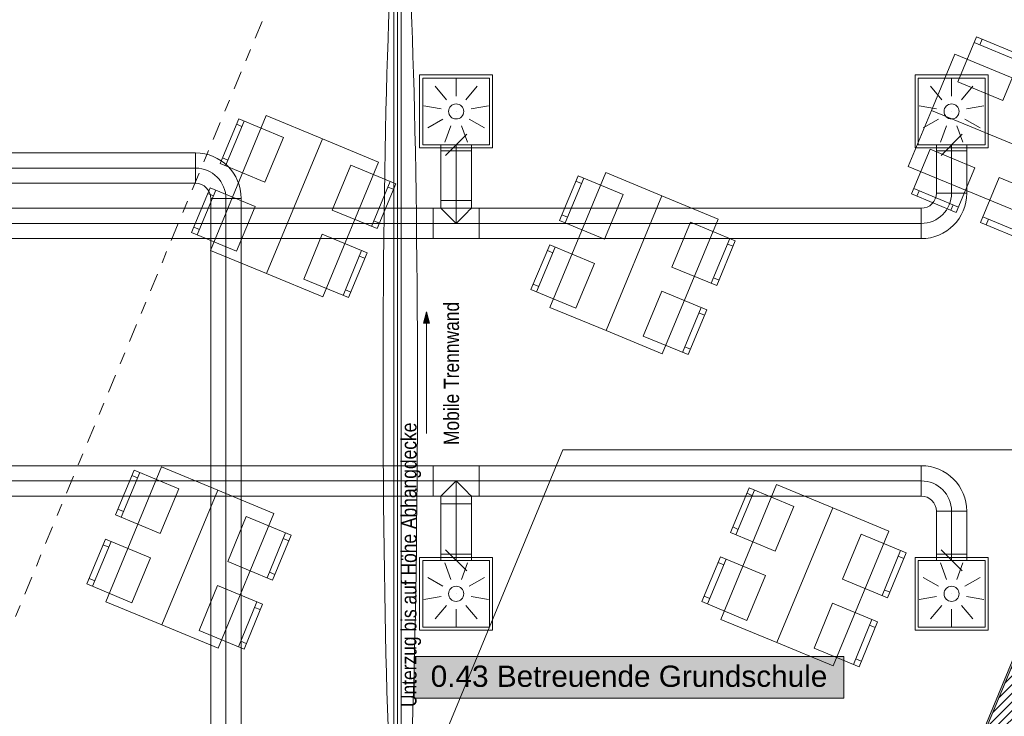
# Model space of a CAD drawing. Header units: metres. Extents: x -79 to 740, y -195 to 69.
# Tile 98 of 200: x 8 to 16, y 18 to 24. Entities that reach past the tile are written whole.
import ezdxf
from ezdxf.enums import TextEntityAlignment as Align

# ---------------------------------------------------------------- set-up
doc = ezdxf.new("R2010")
doc.units = ezdxf.units.M
doc.header["$MEASUREMENT"] = 0
doc.linetypes.add('Schnittlinie', pattern=[0.3, 0.15, -0.075, 0, -0.075])
doc.linetypes.add('STRICHPUNKT2', pattern=[12.7, 6.35, -3.175, 0, -3.175])
for name, color, linetype in [('00 Linien_Kreise_Splines', 7, 'Continuous'), ('70 Entwässerung_Schmutzwasser', 7, 'Continuous'), ('70 Lüftung', 7, 'Continuous'), ('90 Allgemein Hinweise', 7, 'Continuous'), ('Neubau_00 Schraffuren', 7, 'Continuous'), ('Neubau_10 Wand außen', 7, 'Continuous'), ('Neubau_50 Möblierung', 7, 'Continuous'), ('Neubau_80 Raum', 7, 'Continuous')]:
    doc.layers.add(name, color=color, linetype=linetype)
doc.styles.add('ERSTELLTER_STIL_1', font='ARIALN.TTF')
doc.styles.add('ERSTELLTER_STIL_2', font='ARIALN.TTF')
doc.styles.add('ERSTELLTER_STIL_3', font='arial.ttf')
doc.linetypes.add('Wolke', pattern='A,0,[3,995_ARC_220 BES_GR_EG_2607011.Shx,S=0.015817,R=0,X=-0.000255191,Y=0.048578],-1.9835,0', length=1.9835)

# ---------------------------------------------------------------- blocks, each defined once
blk = doc.blocks.new('Mobiltrennwand 27[41]_1', base_point=(10.9545, 24.6369))
at = {"layer": 'Neubau_50 Möblierung', "color": 8, "linetype": 'Continuous', "lineweight": 18}
for p, q in [((10.9245, 24.6369), (10.9245, 17.0019)), ((10.9845, 24.6369), (10.9245, 24.6369)), ((10.9545, 24.6369), (10.9545, 17.0019)), ((10.9845, 17.0019), (10.9845, 24.6369)), ((10.9245, 17.0019), (10.9845, 17.0019))]:
    blk.add_line(p, q, dxfattribs=at)
at = {"layer": 'Neubau_50 Möblierung', "color": 8, "linetype": 'Continuous', "lineweight": 18, "flags": 128}
for points in [[(9.682, 24.5569), (10.9545, 24.5569), (10.9545, 24.6369), (9.682, 24.6369)], [(9.682, 24.4469), (10.9545, 24.4469), (10.9545, 24.5269), (9.682, 24.5269)], [(9.682, 24.3369), (10.9545, 24.3369), (10.9545, 24.4169), (9.682, 24.4169)], [(9.682, 24.2269), (10.9545, 24.2269), (10.9545, 24.3069), (9.682, 24.3069)], [(9.682, 24.1169), (10.9545, 24.1169), (10.9545, 24.1969), (9.682, 24.1969)], [(9.682, 24.0069), (10.9545, 24.0069), (10.9545, 24.0869), (9.682, 24.0869)]]:
    blk.add_lwpolyline(points, close=True, dxfattribs=at)
blk = doc.blocks.new('Stuhl 02 27[116]_1', base_point=(12.4204, 21.3656))
at = {"layer": 'Neubau_50 Möblierung', "color": 8, "linetype": 'Continuous', "lineweight": 18}
for p, q in [((12.0974, 21.5002), (12.2512, 21.8694)), ((12.232, 21.8232), (12.1858, 21.8425)), ((12.1166, 21.5463), (12.0704, 21.5655))]:
    blk.add_line(p, q, dxfattribs=at)
at = {"layer": 'Neubau_50 Möblierung', "color": 8, "linetype": 'Continuous', "lineweight": 18, "flags": 128}
blk.add_lwpolyline([(12.4204, 21.3656), (12.5743, 21.7348), (12.205, 21.8886), (12.0512, 21.5194)], close=True, dxfattribs=at)
blk = doc.blocks.new('Stuhl 02 27[117]_1', base_point=(12.6554, 21.9338))
at = {"layer": 'Neubau_50 Möblierung', "color": 8, "linetype": 'Continuous', "lineweight": 18}
for p, q in [((12.3321, 22.0681), (12.4856, 22.4375)), ((12.4664, 22.3914), (12.4203, 22.4105)), ((12.3513, 22.1143), (12.3052, 22.1335))]:
    blk.add_line(p, q, dxfattribs=at)
at = {"layer": 'Neubau_50 Möblierung', "color": 8, "linetype": 'Continuous', "lineweight": 18, "flags": 128}
blk.add_lwpolyline([(12.6554, 21.9338), (12.8088, 22.3032), (12.4395, 22.4567), (12.286, 22.0873)], close=True, dxfattribs=at)
blk = doc.blocks.new('Stuhl 02 27[118]_1', base_point=(12.9738, 21.1365))
at = {"layer": 'Neubau_50 Möblierung', "color": 8, "linetype": 'Continuous', "lineweight": 18}
for p, q in [((13.2975, 21.0033), (13.4497, 21.3732)), ((13.4307, 21.327), (13.4769, 21.308)), ((13.3165, 21.0496), (13.3628, 21.0305))]:
    blk.add_line(p, q, dxfattribs=at)
at = {"layer": 'Neubau_50 Möblierung', "color": 8, "linetype": 'Continuous', "lineweight": 18, "flags": 128}
blk.add_lwpolyline([(12.9738, 21.1365), (13.126, 21.5064), (13.4959, 21.3542), (13.3438, 20.9843)], close=True, dxfattribs=at)
blk = doc.blocks.new('Stuhl 02 27[119]_1', base_point=(13.2093, 21.7045))
at = {"layer": 'Neubau_50 Möblierung', "color": 8, "linetype": 'Continuous', "lineweight": 18}
for p, q in [((13.5329, 21.5711), (13.6854, 21.9408)), ((13.6664, 21.8946), (13.7126, 21.8755)), ((13.552, 21.6173), (13.5982, 21.5982))]:
    blk.add_line(p, q, dxfattribs=at)
at = {"layer": 'Neubau_50 Möblierung', "color": 8, "linetype": 'Continuous', "lineweight": 18, "flags": 128}
blk.add_lwpolyline([(13.2093, 21.7045), (13.3619, 22.0743), (13.7316, 21.9218), (13.5791, 21.552)], close=True, dxfattribs=at)
blk = doc.blocks.new('Stuhl 02 27[120]_1', base_point=(13.8252, 18.7984))
at = {"layer": 'Neubau_50 Möblierung', "color": 8, "linetype": 'Continuous', "lineweight": 18}
for p, q in [((13.5022, 18.933), (13.656, 19.3022)), ((13.6368, 19.2561), (13.5906, 19.2753)), ((13.5214, 18.9791), (13.4752, 18.9984))]:
    blk.add_line(p, q, dxfattribs=at)
at = {"layer": 'Neubau_50 Möblierung', "color": 8, "linetype": 'Continuous', "lineweight": 18, "flags": 128}
blk.add_lwpolyline([(13.8252, 18.7984), (13.9791, 19.1676), (13.6098, 19.3215), (13.456, 18.9522)], close=True, dxfattribs=at)
blk = doc.blocks.new('Stuhl 02 27[121]_1', base_point=(14.0602, 19.3667))
at = {"layer": 'Neubau_50 Möblierung', "color": 8, "linetype": 'Continuous', "lineweight": 18}
for p, q in [((13.7369, 19.501), (13.8904, 19.8704)), ((13.8712, 19.8242), (13.8251, 19.8434)), ((13.7561, 19.5471), (13.71, 19.5663))]:
    blk.add_line(p, q, dxfattribs=at)
at = {"layer": 'Neubau_50 Möblierung', "color": 8, "linetype": 'Continuous', "lineweight": 18, "flags": 128}
blk.add_lwpolyline([(14.0602, 19.3667), (14.2136, 19.7361), (13.8443, 19.8895), (13.6908, 19.5202)], close=True, dxfattribs=at)
blk = doc.blocks.new('Stuhl 02 27[122]_1', base_point=(14.3786, 18.5693))
at = {"layer": 'Neubau_50 Möblierung', "color": 8, "linetype": 'Continuous', "lineweight": 18}
for p, q in [((14.7023, 18.4361), (14.8545, 18.8061)), ((14.8355, 18.7598), (14.8817, 18.7408)), ((14.7213, 18.4824), (14.7676, 18.4634))]:
    blk.add_line(p, q, dxfattribs=at)
at = {"layer": 'Neubau_50 Möblierung', "color": 8, "linetype": 'Continuous', "lineweight": 18, "flags": 128}
blk.add_lwpolyline([(14.3786, 18.5693), (14.5308, 18.9392), (14.9007, 18.7871), (14.7486, 18.4171)], close=True, dxfattribs=at)
blk = doc.blocks.new('Stuhl 02 27[123]_1', base_point=(14.6141, 19.1373))
at = {"layer": 'Neubau_50 Möblierung', "color": 8, "linetype": 'Continuous', "lineweight": 18}
for p, q in [((14.9377, 19.0039), (15.0902, 19.3737)), ((15.0712, 19.3274), (15.1174, 19.3084)), ((14.9568, 19.0501), (15.003, 19.031))]:
    blk.add_line(p, q, dxfattribs=at)
at = {"layer": 'Neubau_50 Möblierung', "color": 8, "linetype": 'Continuous', "lineweight": 18, "flags": 128}
blk.add_lwpolyline([(14.6141, 19.1373), (14.7667, 19.5071), (15.1364, 19.3546), (14.9839, 18.9848)], close=True, dxfattribs=at)
blk = doc.blocks.new('Stuhl 02 27[162]_1', base_point=(16.2704, 22.2872))
at = {"layer": 'Neubau_50 Möblierung', "color": 8, "linetype": 'Continuous', "lineweight": 18}
for p, q in [((16.1358, 21.9641), (15.7666, 22.118)), ((15.8127, 22.0987), (15.7935, 22.0526)), ((16.0896, 21.9834), (16.0704, 21.9372))]:
    blk.add_line(p, q, dxfattribs=at)
at = {"layer": 'Neubau_50 Möblierung', "color": 8, "linetype": 'Continuous', "lineweight": 18, "flags": 128}
blk.add_lwpolyline([(16.2704, 22.2872), (15.9012, 22.4411), (15.7473, 22.0718), (16.1166, 21.918)], close=True, dxfattribs=at)
blk = doc.blocks.new('Stuhl 02 27[163]_1', base_point=(15.7021, 22.5221))
at = {"layer": 'Neubau_50 Möblierung', "color": 8, "linetype": 'Continuous', "lineweight": 18}
for p, q in [((15.5678, 22.1989), (15.1984, 22.3524)), ((15.2446, 22.3332), (15.2254, 22.2871)), ((15.5216, 22.2181), (15.5024, 22.1719))]:
    blk.add_line(p, q, dxfattribs=at)
at = {"layer": 'Neubau_50 Möblierung', "color": 8, "linetype": 'Continuous', "lineweight": 18, "flags": 128}
blk.add_lwpolyline([(15.7021, 22.5221), (15.3327, 22.6756), (15.1792, 22.3062), (15.5486, 22.1528)], close=True, dxfattribs=at)
blk = doc.blocks.new('Stuhl 02 27[165]_1', base_point=(15.9314, 23.0761))
at = {"layer": 'Neubau_50 Möblierung', "color": 8, "linetype": 'Continuous', "lineweight": 18}
for p, q in [((15.7413, 23.5331), (15.7604, 23.5794)), ((16.0649, 23.3997), (15.6951, 23.5522)), ((16.0187, 23.4188), (16.0377, 23.465))]:
    blk.add_line(p, q, dxfattribs=at)
at = {"layer": 'Neubau_50 Möblierung', "color": 8, "linetype": 'Continuous', "lineweight": 18, "flags": 128}
blk.add_lwpolyline([(15.9314, 23.0761), (15.5617, 23.2286), (15.7142, 23.5984), (16.084, 23.4459)], close=True, dxfattribs=at)
blk = doc.blocks.new('Stuhl 02 27[166]_1', base_point=(9.6286, 21.8345))
at = {"layer": 'Neubau_50 Möblierung', "color": 8, "linetype": 'Continuous', "lineweight": 18}
for p, q in [((9.3055, 21.9691), (9.4593, 22.3383)), ((9.4401, 22.2922), (9.3939, 22.3114)), ((9.3247, 22.0152), (9.2786, 22.0345))]:
    blk.add_line(p, q, dxfattribs=at)
at = {"layer": 'Neubau_50 Möblierung', "color": 8, "linetype": 'Continuous', "lineweight": 18, "flags": 128}
blk.add_lwpolyline([(9.6286, 21.8345), (9.7824, 22.2037), (9.4132, 22.3575), (9.2593, 21.9883)], close=True, dxfattribs=at)
blk = doc.blocks.new('Stuhl 02 27[167]_1', base_point=(9.8635, 22.4028))
at = {"layer": 'Neubau_50 Möblierung', "color": 8, "linetype": 'Continuous', "lineweight": 18}
for p, q in [((9.5403, 22.5371), (9.6938, 22.9064)), ((9.6746, 22.8603), (9.6284, 22.8795)), ((9.5595, 22.5832), (9.5133, 22.6024))]:
    blk.add_line(p, q, dxfattribs=at)
at = {"layer": 'Neubau_50 Möblierung', "color": 8, "linetype": 'Continuous', "lineweight": 18, "flags": 128}
blk.add_lwpolyline([(9.8635, 22.4028), (10.017, 22.7722), (9.6476, 22.9256), (9.4941, 22.5562)], close=True, dxfattribs=at)
blk = doc.blocks.new('Stuhl 02 27[168]_1', base_point=(10.182, 21.6054))
at = {"layer": 'Neubau_50 Möblierung', "color": 8, "linetype": 'Continuous', "lineweight": 18}
for p, q in [((10.5057, 21.4722), (10.6578, 21.8422)), ((10.6388, 21.7959), (10.685, 21.7769)), ((10.5247, 21.5185), (10.5709, 21.4995))]:
    blk.add_line(p, q, dxfattribs=at)
at = {"layer": 'Neubau_50 Möblierung', "color": 8, "linetype": 'Continuous', "lineweight": 18, "flags": 128}
blk.add_lwpolyline([(10.182, 21.6054), (10.3341, 21.9753), (10.7041, 21.8231), (10.5519, 21.4532)], close=True, dxfattribs=at)
blk = doc.blocks.new('Stuhl 02 27[169]_1', base_point=(10.4175, 22.1734))
at = {"layer": 'Neubau_50 Möblierung', "color": 8, "linetype": 'Continuous', "lineweight": 18}
for p, q in [((10.741, 22.04), (10.8935, 22.4098)), ((10.8745, 22.3635), (10.9207, 22.3445)), ((10.7601, 22.0862), (10.8063, 22.0671))]:
    blk.add_line(p, q, dxfattribs=at)
at = {"layer": 'Neubau_50 Möblierung', "color": 8, "linetype": 'Continuous', "lineweight": 18, "flags": 128}
blk.add_lwpolyline([(10.4175, 22.1734), (10.57, 22.5432), (10.9398, 22.3907), (10.7873, 22.0209)], close=True, dxfattribs=at)
blk = doc.blocks.new('Stuhl 02 27[170]_1', base_point=(8.7682, 18.9437))
at = {"layer": 'Neubau_50 Möblierung', "color": 8, "linetype": 'Continuous', "lineweight": 18}
for p, q in [((8.4451, 19.0784), (8.5989, 19.4476)), ((8.5797, 19.4014), (8.5336, 19.4207)), ((8.4643, 19.1245), (8.4182, 19.1437))]:
    blk.add_line(p, q, dxfattribs=at)
at = {"layer": 'Neubau_50 Möblierung', "color": 8, "linetype": 'Continuous', "lineweight": 18, "flags": 128}
blk.add_lwpolyline([(8.7682, 18.9437), (8.922, 19.313), (8.5528, 19.4668), (8.3989, 19.0976)], close=True, dxfattribs=at)
blk = doc.blocks.new('Stuhl 02 27[171]_1', base_point=(9.0031, 19.512))
at = {"layer": 'Neubau_50 Möblierung', "color": 8, "linetype": 'Continuous', "lineweight": 18}
for p, q in [((8.6799, 19.6463), (8.8334, 20.0157)), ((8.8142, 19.9695), (8.768, 19.9887)), ((8.6991, 19.6925), (8.6529, 19.7117))]:
    blk.add_line(p, q, dxfattribs=at)
at = {"layer": 'Neubau_50 Möblierung', "color": 8, "linetype": 'Continuous', "lineweight": 18, "flags": 128}
blk.add_lwpolyline([(9.0031, 19.512), (9.1566, 19.8814), (8.7872, 20.0349), (8.6337, 19.6655)], close=True, dxfattribs=at)
blk = doc.blocks.new('Stuhl 02 27[172]_1', base_point=(9.3216, 18.7147))
at = {"layer": 'Neubau_50 Möblierung', "color": 8, "linetype": 'Continuous', "lineweight": 18}
for p, q in [((9.6453, 18.5815), (9.7974, 18.9514)), ((9.7784, 18.9052), (9.8247, 18.8862)), ((9.6643, 18.6277), (9.7105, 18.6087))]:
    blk.add_line(p, q, dxfattribs=at)
at = {"layer": 'Neubau_50 Möblierung', "color": 8, "linetype": 'Continuous', "lineweight": 18, "flags": 128}
blk.add_lwpolyline([(9.3216, 18.7147), (9.4738, 19.0846), (9.8437, 18.9324), (9.6915, 18.5625)], close=True, dxfattribs=at)
blk = doc.blocks.new('Stuhl 02 27[173]_1', base_point=(9.5571, 19.2827))
at = {"layer": 'Neubau_50 Möblierung', "color": 8, "linetype": 'Continuous', "lineweight": 18}
for p, q in [((9.8806, 19.1493), (10.0332, 19.519)), ((10.0141, 19.4728), (10.0603, 19.4537)), ((9.8997, 19.1955), (9.9459, 19.1764))]:
    blk.add_line(p, q, dxfattribs=at)
at = {"layer": 'Neubau_50 Möblierung', "color": 8, "linetype": 'Continuous', "lineweight": 18, "flags": 128}
blk.add_lwpolyline([(9.5571, 19.2827), (9.7096, 19.6525), (10.0794, 19.5), (9.9269, 19.1302)], close=True, dxfattribs=at)
blk = doc.blocks.new('Schultisch 27[226]_1', base_point=(12.6686, 21.182))
at = {"layer": 'Neubau_50 Möblierung', "color": 8, "linetype": 'Continuous', "lineweight": 18, "flags": 128}
blk.add_lwpolyline([(12.6686, 21.182), (13.1276, 22.2907), (12.6656, 22.482), (12.2066, 21.3732)], close=True, dxfattribs=at)
blk = doc.blocks.new('Schultisch 27[227]_1', base_point=(12.6686, 21.182))
at = {"layer": 'Neubau_50 Möblierung', "color": 8, "linetype": 'Continuous', "lineweight": 18, "flags": 128}
blk.add_lwpolyline([(12.6686, 21.182), (13.1276, 22.2907), (13.5895, 22.0995), (13.1305, 20.9907)], close=True, dxfattribs=at)
blk = doc.blocks.new('Schultisch 27[228]_1', base_point=(14.0734, 18.6148))
at = {"layer": 'Neubau_50 Möblierung', "color": 8, "linetype": 'Continuous', "lineweight": 18, "flags": 128}
blk.add_lwpolyline([(14.0734, 18.6148), (14.5324, 19.7235), (14.0704, 19.9148), (13.6114, 18.806)], close=True, dxfattribs=at)
blk = doc.blocks.new('Schultisch 27[229]_1', base_point=(14.0734, 18.6148))
at = {"layer": 'Neubau_50 Möblierung', "color": 8, "linetype": 'Continuous', "lineweight": 18, "flags": 128}
blk.add_lwpolyline([(14.0734, 18.6148), (14.5324, 19.7235), (14.9943, 19.5323), (14.5353, 18.4235)], close=True, dxfattribs=at)
blk = doc.blocks.new('Schultisch 27[252]_1', base_point=(16.454, 22.5353))
at = {"layer": 'Neubau_50 Möblierung', "color": 8, "linetype": 'Continuous', "lineweight": 18, "flags": 128}
blk.add_lwpolyline([(16.454, 22.5353), (15.3452, 22.9943), (15.154, 22.5324), (16.2627, 22.0734)], close=True, dxfattribs=at)
blk = doc.blocks.new('Schultisch 27[253]_1', base_point=(16.454, 22.5353))
at = {"layer": 'Neubau_50 Möblierung', "color": 8, "linetype": 'Continuous', "lineweight": 18, "flags": 128}
blk.add_lwpolyline([(16.454, 22.5353), (15.3452, 22.9943), (15.5365, 23.4563), (16.6452, 22.9973)], close=True, dxfattribs=at)
blk = doc.blocks.new('Schultisch 27[254]_1', base_point=(9.8767, 21.6509))
at = {"layer": 'Neubau_50 Möblierung', "color": 8, "linetype": 'Continuous', "lineweight": 18, "flags": 128}
blk.add_lwpolyline([(9.8767, 21.6509), (10.3357, 22.7596), (9.8737, 22.9509), (9.4147, 21.8421)], close=True, dxfattribs=at)
blk = doc.blocks.new('Schultisch 27[255]_1', base_point=(9.8767, 21.6509))
at = {"layer": 'Neubau_50 Möblierung', "color": 8, "linetype": 'Continuous', "lineweight": 18, "flags": 128}
blk.add_lwpolyline([(9.8767, 21.6509), (10.3357, 22.7596), (10.7977, 22.5684), (10.3387, 21.4596)], close=True, dxfattribs=at)
blk = doc.blocks.new('Schultisch 27[256]_1', base_point=(9.0163, 18.7602))
at = {"layer": 'Neubau_50 Möblierung', "color": 8, "linetype": 'Continuous', "lineweight": 18, "flags": 128}
blk.add_lwpolyline([(9.0163, 18.7602), (9.4753, 19.8689), (9.0133, 20.0602), (8.5543, 18.9514)], close=True, dxfattribs=at)
blk = doc.blocks.new('Schultisch 27[257]_1', base_point=(9.0163, 18.7602))
at = {"layer": 'Neubau_50 Möblierung', "color": 8, "linetype": 'Continuous', "lineweight": 18, "flags": 128}
blk.add_lwpolyline([(9.0163, 18.7602), (9.4753, 19.8689), (9.9373, 19.6777), (9.4783, 18.5689)], close=True, dxfattribs=at)
blk = doc.blocks.new('Betreuende Grundschule_0.43_51_1', base_point=(24.1014, -0.9727))
at = {"layer": 'Neubau_80 Raum', "linetype": 'Continuous', "lineweight": 0, "true_color": 0x2a201c}
blk.add_hatch(color=250, dxfattribs=at).paths.add_polyline_path([(11.0914, 18.1583), (14.6231, 18.1583), (14.6231, 18.502), (11.0914, 18.502)])
at = {"layer": 'Neubau_80 Raum', "color": 7, "linetype": 'Continuous', "lineweight": 9, "flags": 128}
blk.add_lwpolyline([(11.0914, 18.1583), (14.6231, 18.1583), (14.6231, 18.502), (11.0914, 18.502)], close=True, dxfattribs=at)
at = {"layer": 'Neubau_80 Raum', "color": 7, "lineweight": 9, "style": 'ERSTELLTER_STIL_3'}
blk.add_attdef('stApartmentId', text='', height=0.175, dxfattribs=at).set_placement((12.8573, 18.3386), align=Align.MIDDLE_CENTER)
at = {"layer": 'Neubau_80 Raum', "color": 7, "lineweight": 9}
for tag, height, style, p in [('DUMMY_850', 0.2, 'ERSTELLTER_STIL_1', (25.1867, 0.7317)), ('ROOM_NAME', 0.2, 'ERSTELLTER_STIL_1', (22.8514, 0.6691)), ('ROOM_NUMBER', 0.175, 'ERSTELLTER_STIL_3', (23.0161, -0.2078)), ('measuredNetAreaCode', 0.175, 'ERSTELLTER_STIL_3', (23.0161, -0.7234)), ('perimeterCode', 0.175, 'ERSTELLTER_STIL_3', (23.0161, -1.0672)), ('ceilingHeightCode', 0.175, 'ERSTELLTER_STIL_3', (23.0161, -1.4109)), ('measuredAreaCode', 0.175, 'ERSTELLTER_STIL_3', (23.0161, -1.7547)), ('DUMMY_851_0', 0.175, 'ERSTELLTER_STIL_3', (24.9469, -1.7547)), ('DUMMY_852', 0.175, 'ERSTELLTER_STIL_3', (23.0161, -2.0984)), ('DUMMY_851_1', 0.175, 'ERSTELLTER_STIL_3', (24.9469, -2.0984)), ('DUMMY_853', 0.175, 'ERSTELLTER_STIL_3', (23.0161, -2.4422)), ('DUMMY_851_2', 0.175, 'ERSTELLTER_STIL_3', (24.9469, -2.4422))]:
    blk.add_attdef(tag, text='', height=height, dxfattribs=dict(at, style=style)).set_placement(p, align=Align.TOP_LEFT)

msp = doc.modelspace()

# ---------------------------------------------------------------- hatches: boundary and pattern name
at = {"layer": 'Neubau_00 Schraffuren', "linetype": 'Continuous', "lineweight": 0, "true_color": 0x000000}
msp.add_hatch(color=18, dxfattribs=at).paths.add_polyline_path([(11.1925, 21.3359), (11.1675, 21.2426), (11.2175, 21.2426)])
at = {"layer": 'Neubau_10 Wand außen', "linetype": 'Continuous', "lineweight": 0, "true_color": 0x000000}
h = msp.add_hatch(dxfattribs=at)
h.set_pattern_fill('Hochlochziegel_0001', color=18, style=0, pattern_type=2)
h.set_pattern_definition([(45, (0, 0), (-0.03535534, 0.03535534), [])])
h.paths.add_polyline_path([(18.8042, 24.8769), (18.5868, 24.6514), (15.3189, 16.762), (15.5407, 16.6702), (18.94, 24.8769)])
h = msp.add_hatch(dxfattribs=at)
h.set_pattern_fill('Gips_0001', color=18, style=0, pattern_type=2)
h.set_pattern_definition([(45, (0, 0), (-0.01767767, 0.01767767), [0, -0.025])])
h.paths.add_polyline_path([(18.5584, 24.6219), (15.3051, 16.7678), (15.3189, 16.762), (18.5746, 24.6219)])

# ---------------------------------------------------------------- linework, layer by layer
at = {"layer": '00 Linien_Kreise_Splines', "color": 7, "linetype": 'Schnittlinie', "lineweight": 9}
msp.add_lwpolyline([(-4.8577, -11.7502), (13.1391, 31.6887)], dxfattribs=at)
at = {"layer": '70 Entwässerung_Schmutzwasser', "color": 34, "linetype": 'Continuous', "lineweight": 18, "true_color": 0xa85100}
for p, q in [((3.959, 0.031), (12.3142, 20.2022)), ((12.3142, 20.2022), (19.903, 20.2022))]:
    msp.add_line(p, q, dxfattribs=at)
at = {"layer": '70 Lüftung', "color": 253, "linetype": 'Continuous', "lineweight": 18, "true_color": 0xaaaaaa}
for p, q in [((11.1358, 22.6854), (11.1358, 23.2854)), ((11.1358, 23.2854), (11.7358, 23.2854)), ((11.1608, 22.7104), (11.1608, 23.2604)), ((11.1608, 23.2604), (11.7108, 23.2604)), ((11.4358, 23.2554), (11.4358, 23.1104)), ((11.7108, 22.7104), (11.7108, 23.2604)), ((11.7358, 22.6854), (11.7358, 23.2854)), ((15.21, 22.6854), (15.21, 23.2854)), ((15.21, 23.2854), (15.81, 23.2854)), ((15.235, 22.7104), (15.235, 23.2604)), ((15.235, 23.2604), (15.785, 23.2604)), ((15.51, 23.2554), (15.51, 23.1104)), ((15.785, 22.7104), (15.785, 23.2604)), ((15.81, 22.6854), (15.81, 23.2854)), ((11.2623, 23.1922), (11.3555, 23.0811)), ((11.6094, 23.1922), (11.5162, 23.0811)), ((15.3365, 23.1922), (15.4297, 23.0811)), ((15.6836, 23.1922), (15.5904, 23.0811)), ((11.1699, 23.0323), (11.3127, 23.0071)), ((11.7017, 23.0323), (11.5589, 23.0071)), ((15.2441, 23.0323), (15.3869, 23.0071)), ((15.7759, 23.0323), (15.6331, 23.0071)), ((11.202, 22.8504), (11.3276, 22.9229)), ((11.4358, 22.9854), (11.4359, 22.9854)), ((11.6696, 22.8504), (11.5441, 22.9229)), ((15.2762, 22.8504), (15.4018, 22.9229)), ((15.51, 22.9854), (15.5101, 22.9854)), ((15.7439, 22.8504), (15.6183, 22.9229)), ((11.3435, 22.7317), (11.3931, 22.8679)), ((11.5282, 22.7317), (11.4786, 22.8679)), ((15.4177, 22.7317), (15.4673, 22.8679)), ((15.6024, 22.7317), (15.5528, 22.8679)), ((11.3492, 22.6238), (11.5224, 22.797)), ((15.4234, 22.6238), (15.5967, 22.797)), ((11.1358, 22.6854), (11.7358, 22.6854)), ((11.1608, 22.7104), (11.7108, 22.7104)), ((11.3108, 22.7104), (11.3108, 22.6604)), ((11.3108, 22.7104), (11.384, 22.7104)), ((11.384, 22.7104), (11.4876, 22.7104)), ((11.4876, 22.7104), (11.5608, 22.7104)), ((11.5608, 22.6604), (11.5608, 22.7104)), ((15.21, 22.6854), (15.81, 22.6854)), ((15.235, 22.7104), (15.785, 22.7104)), ((15.385, 22.7104), (15.385, 22.6604)), ((15.385, 22.7104), (15.4583, 22.7104)), ((15.4583, 22.7104), (15.5618, 22.7104)), ((15.5618, 22.7104), (15.635, 22.7104)), ((15.635, 22.6604), (15.635, 22.7104)), ((11.3108, 22.6604), (11.384, 22.6604)), ((11.384, 22.6604), (11.4876, 22.6604)), ((11.4876, 22.6604), (11.5608, 22.6604)), ((15.385, 22.6604), (15.4583, 22.6604)), ((15.4583, 22.6604), (15.5618, 22.6604)), ((15.5618, 22.6604), (15.635, 22.6604)), ((11.3492, 19.3782), (11.5224, 19.205)), ((15.4234, 19.3782), (15.5967, 19.205)), ((11.1358, 19.3166), (11.1358, 18.7166)), ((11.1358, 19.3166), (11.7358, 19.3166)), ((11.1608, 19.2916), (11.1608, 18.7416)), ((11.1608, 19.2916), (11.7108, 19.2916)), ((11.3108, 19.3416), (11.3108, 19.2916)), ((11.384, 19.3416), (11.3108, 19.3416)), ((11.384, 19.2916), (11.3108, 19.2916)), ((11.3435, 19.2703), (11.3931, 19.134)), ((11.4876, 19.3416), (11.384, 19.3416)), ((11.4876, 19.2916), (11.384, 19.2916)), ((11.5282, 19.2703), (11.4786, 19.134)), ((11.5608, 19.3416), (11.4876, 19.3416)), ((11.5608, 19.2916), (11.4876, 19.2916)), ((11.5608, 19.2916), (11.5608, 19.3416)), ((11.7108, 19.2916), (11.7108, 18.7416)), ((11.7358, 19.3166), (11.7358, 18.7166)), ((15.21, 19.3166), (15.21, 18.7166)), ((15.21, 19.3166), (15.81, 19.3166)), ((15.235, 19.2916), (15.235, 18.7416)), ((15.235, 19.2916), (15.785, 19.2916)), ((15.385, 19.3416), (15.385, 19.2916)), ((15.4583, 19.3416), (15.385, 19.3416)), ((15.4583, 19.2916), (15.385, 19.2916)), ((15.4177, 19.2703), (15.4673, 19.134)), ((15.5618, 19.3416), (15.4583, 19.3416)), ((15.5618, 19.2916), (15.4583, 19.2916)), ((15.6024, 19.2703), (15.5528, 19.134)), ((15.635, 19.3416), (15.5618, 19.3416)), ((15.635, 19.2916), (15.5618, 19.2916)), ((15.635, 19.2916), (15.635, 19.3416)), ((15.785, 19.2916), (15.785, 18.7416)), ((15.81, 19.3166), (15.81, 18.7166)), ((11.202, 19.1516), (11.3276, 19.0791)), ((11.6696, 19.1516), (11.5441, 19.0791)), ((15.2762, 19.1516), (15.4018, 19.0791)), ((15.7439, 19.1516), (15.6183, 19.0791)), ((11.1699, 18.9697), (11.3127, 18.9949)), ((11.4358, 19.0166), (11.4359, 19.0166)), ((11.7017, 18.9697), (11.5589, 18.9949)), ((15.2441, 18.9697), (15.3869, 18.9949)), ((15.51, 19.0166), (15.5101, 19.0166)), ((15.7759, 18.9697), (15.6331, 18.9949)), ((11.2623, 18.8097), (11.3555, 18.9208)), ((11.4358, 18.7466), (11.4358, 18.8916)), ((11.6094, 18.8097), (11.5162, 18.9208)), ((15.3365, 18.8097), (15.4297, 18.9208)), ((15.51, 18.7466), (15.51, 18.8916)), ((15.6836, 18.8097), (15.5904, 18.9208)), ((11.1358, 18.7166), (11.7358, 18.7166)), ((11.1608, 18.7416), (11.7108, 18.7416)), ((15.21, 18.7166), (15.81, 18.7166)), ((15.235, 18.7416), (15.785, 18.7416))]:
    msp.add_line(p, q, dxfattribs=at)
at = {"layer": '70 Lüftung', "color": 253, "linetype": 'STRICHPUNKT2', "lineweight": 18, "true_color": 0xaaaaaa}
for p, q in [((11.4358, 22.6604), (11.4358, 22.7104)), ((15.51, 22.6604), (15.51, 22.7104)), ((11.4358, 19.3416), (11.4358, 19.2916)), ((15.51, 19.3416), (15.51, 19.2916))]:
    msp.add_line(p, q, dxfattribs=at)
at = {"layer": '70 Lüftung', "color": 36, "linetype": 'Continuous', "lineweight": 18, "true_color": 0x7e4100}
for p, q in [((9.2931, 22.644), (6.4924, 22.644)), ((9.2931, 22.644), (9.2931, 22.394)), ((9.2931, 22.644), (9.2931, 22.5708)), ((9.2931, 22.5708), (9.2931, 22.4672)), ((9.2931, 22.4672), (9.2931, 22.394)), ((6.4924, 22.394), (9.2931, 22.394)), ((9.6681, 22.269), (9.4181, 22.269)), ((9.4181, 22.269), (9.4181, 16.269)), ((9.4913, 22.269), (9.4181, 22.269)), ((9.5949, 22.269), (9.4913, 22.269)), ((9.6681, 22.269), (9.5949, 22.269)), ((9.6681, 16.269), (9.6681, 22.269))]:
    msp.add_line(p, q, dxfattribs=at)
at = {"layer": '70 Lüftung', "color": 2, "linetype": 'Continuous', "lineweight": 18}
for p, q in [((11.3108, 22.6604), (11.3108, 22.2536)), ((11.3108, 22.6604), (11.384, 22.6604)), ((11.384, 22.6604), (11.4876, 22.6604)), ((11.4876, 22.6604), (11.5608, 22.6604)), ((11.5608, 22.2536), (11.5608, 22.6604)), ((15.385, 22.6604), (15.385, 22.3136)), ((15.385, 22.6604), (15.4583, 22.6604)), ((15.4583, 22.6604), (15.5618, 22.6604)), ((15.5618, 22.6604), (15.635, 22.6604)), ((15.635, 22.3136), (15.635, 22.6604)), ((15.385, 22.3136), (15.635, 22.3136)), ((15.385, 22.3136), (15.4583, 22.3136)), ((15.4583, 22.3136), (15.5618, 22.3136)), ((15.5618, 22.3136), (15.635, 22.3136)), ((11.2458, 22.1886), (7.7248, 22.1886)), ((11.6258, 22.1886), (11.2458, 22.1886)), ((11.2458, 22.1154), (11.2458, 22.1886)), ((11.2458, 22.1154), (11.2458, 22.1886)), ((11.3108, 22.2536), (11.3151, 22.2536)), ((11.3108, 22.2536), (11.3108, 22.1886)), ((11.3108, 22.2536), (11.384, 22.2536)), ((11.3108, 22.1886), (11.3151, 22.1844)), ((11.3151, 22.2536), (11.3276, 22.2536)), ((11.3276, 22.2536), (11.3474, 22.2536)), ((11.3474, 22.2536), (11.3733, 22.2536)), ((11.3733, 22.2536), (11.4035, 22.2536)), ((11.384, 22.2536), (11.4876, 22.2536)), ((11.4035, 22.2536), (11.4358, 22.2536)), ((11.4358, 22.2536), (11.4682, 22.2536)), ((11.4682, 22.2536), (11.4983, 22.2536)), ((11.4876, 22.2536), (11.5608, 22.2536)), ((11.4983, 22.2536), (11.5242, 22.2536)), ((11.5242, 22.2536), (11.5441, 22.2536)), ((11.5441, 22.2536), (11.5566, 22.2536)), ((11.5566, 22.2536), (11.5608, 22.2536)), ((11.5566, 22.1844), (11.5608, 22.1886)), ((11.5608, 22.2536), (11.5608, 22.1886)), ((11.6258, 22.1154), (11.6258, 22.1886)), ((15.26, 22.1886), (11.6258, 22.1886)), ((11.6258, 22.1154), (11.6258, 22.1886)), ((15.26, 22.1886), (15.26, 21.9386)), ((15.26, 22.1154), (15.26, 22.1886)), ((11.2458, 22.0118), (11.2458, 22.1154)), ((11.2458, 22.0118), (11.2458, 22.1154)), ((11.3151, 22.1844), (11.3276, 22.1719)), ((11.3276, 22.1719), (11.3474, 22.152)), ((11.3474, 22.152), (11.3733, 22.1261)), ((11.3733, 22.1261), (11.4035, 22.096)), ((11.4682, 22.096), (11.4983, 22.1261)), ((11.4983, 22.1261), (11.5242, 22.152)), ((11.5242, 22.152), (11.5441, 22.1719)), ((11.5441, 22.1719), (11.5566, 22.1844)), ((11.6258, 22.0118), (11.6258, 22.1154)), ((11.6258, 22.0118), (11.6258, 22.1154)), ((15.26, 22.0118), (15.26, 22.1154)), ((11.4035, 22.096), (11.4358, 22.0636)), ((11.4358, 22.0636), (11.4682, 22.096)), ((11.2458, 21.9386), (11.2458, 22.0118)), ((11.2458, 21.9386), (11.2458, 22.0118)), ((11.6258, 21.9386), (11.6258, 22.0118)), ((11.6258, 21.9386), (11.6258, 22.0118)), ((15.26, 21.9386), (15.26, 22.0118)), ((7.7248, 21.9386), (11.2458, 21.9386)), ((11.2458, 21.9386), (11.6258, 21.9386)), ((11.6258, 21.9386), (15.26, 21.9386))]:
    msp.add_line(p, q, dxfattribs=at)
at = {"layer": '70 Lüftung', "color": 2, "linetype": 'STRICHPUNKT2', "lineweight": 18}
for p, q in [((11.4358, 22.6604), (11.4358, 22.2536)), ((15.51, 22.6604), (15.51, 22.3136)), ((11.4358, 22.0636), (11.4358, 22.2536)), ((7.7248, 22.0636), (11.2458, 22.0636)), ((11.6258, 22.0636), (11.2458, 22.0636)), ((11.6258, 22.0636), (15.26, 22.0636))]:
    msp.add_line(p, q, dxfattribs=at)
at = {"layer": '70 Lüftung', "color": 36, "linetype": 'STRICHPUNKT2', "lineweight": 18, "true_color": 0x7e4100}
for p, q in [((9.2931, 22.519), (6.4924, 22.519)), ((9.5431, 16.269), (9.5431, 22.269))]:
    msp.add_line(p, q, dxfattribs=at)
at = {"layer": '70 Lüftung', "color": 5, "linetype": 'Continuous', "lineweight": 18}
for p, q in [((11.2458, 20.0707), (7.7248, 20.0707)), ((11.6258, 20.0707), (11.2458, 20.0707)), ((11.2458, 19.9975), (11.2458, 20.0707)), ((11.2458, 19.9975), (11.2458, 20.0707)), ((11.6258, 19.9975), (11.6258, 20.0707)), ((15.26, 20.0707), (11.6258, 20.0707)), ((11.6258, 20.0707), (11.6258, 19.9975)), ((15.26, 20.0707), (15.26, 19.8207)), ((15.26, 20.0707), (15.26, 19.9975)), ((11.2458, 19.8939), (11.2458, 19.9975)), ((11.2458, 19.8939), (11.2458, 19.9975)), ((11.4035, 19.9134), (11.4358, 19.9457)), ((11.4358, 19.9457), (11.4682, 19.9134)), ((11.6258, 19.8939), (11.6258, 19.9975)), ((11.6258, 19.9975), (11.6258, 19.8939)), ((15.26, 19.9975), (15.26, 19.8939)), ((11.2458, 19.8207), (11.2458, 19.8939)), ((11.2458, 19.8207), (11.2458, 19.8939)), ((11.3151, 19.825), (11.3276, 19.8375)), ((11.3276, 19.8375), (11.3474, 19.8573)), ((11.3474, 19.8573), (11.3733, 19.8832)), ((11.3733, 19.8832), (11.4035, 19.9134)), ((11.4682, 19.9134), (11.4983, 19.8832)), ((11.4983, 19.8832), (11.5242, 19.8573)), ((11.5242, 19.8573), (11.5441, 19.8375)), ((11.5441, 19.8375), (11.5566, 19.825)), ((11.6258, 19.8207), (11.6258, 19.8939)), ((11.6258, 19.8939), (11.6258, 19.8207)), ((15.26, 19.8939), (15.26, 19.8207)), ((7.7248, 19.8207), (11.2458, 19.8207)), ((11.2458, 19.8207), (11.6258, 19.8207)), ((11.3108, 19.8207), (11.3151, 19.825)), ((11.3108, 19.7557), (11.3108, 19.8207)), ((11.3108, 19.7557), (11.3151, 19.7557)), ((11.3108, 19.7557), (11.3108, 19.3416)), ((11.3108, 19.7557), (11.384, 19.7557)), ((11.3151, 19.7557), (11.3276, 19.7557)), ((11.3276, 19.7557), (11.3474, 19.7557)), ((11.3474, 19.7557), (11.3733, 19.7557)), ((11.3733, 19.7557), (11.4035, 19.7557)), ((11.384, 19.7557), (11.4876, 19.7557)), ((11.4035, 19.7557), (11.4358, 19.7557)), ((11.4358, 19.7557), (11.4682, 19.7557)), ((11.4682, 19.7557), (11.4983, 19.7557)), ((11.4876, 19.7557), (11.5608, 19.7557)), ((11.4983, 19.7557), (11.5242, 19.7557)), ((11.5242, 19.7557), (11.5441, 19.7557)), ((11.5441, 19.7557), (11.5566, 19.7557)), ((11.5566, 19.825), (11.5608, 19.8207)), ((11.5566, 19.7557), (11.5608, 19.7557)), ((11.5608, 19.7557), (11.5608, 19.8207)), ((11.5608, 19.3416), (11.5608, 19.7557)), ((11.6258, 19.8207), (15.26, 19.8207)), ((15.635, 19.6957), (15.385, 19.6957)), ((15.385, 19.6957), (15.385, 19.3416)), ((15.4583, 19.6957), (15.385, 19.6957)), ((15.5618, 19.6957), (15.4583, 19.6957)), ((15.635, 19.6957), (15.5618, 19.6957)), ((15.635, 19.3416), (15.635, 19.6957)), ((11.3108, 19.3416), (11.384, 19.3416)), ((11.384, 19.3416), (11.4876, 19.3416)), ((11.4876, 19.3416), (11.5608, 19.3416)), ((15.4583, 19.3416), (15.385, 19.3416)), ((15.5618, 19.3416), (15.4583, 19.3416)), ((15.635, 19.3416), (15.5618, 19.3416))]:
    msp.add_line(p, q, dxfattribs=at)
at = {"layer": '70 Lüftung', "color": 5, "linetype": 'STRICHPUNKT2', "lineweight": 18}
for p, q in [((7.7248, 19.9457), (11.2458, 19.9457)), ((11.6258, 19.9457), (11.2458, 19.9457)), ((11.4358, 19.9457), (11.4358, 19.7557)), ((15.26, 19.9457), (11.6258, 19.9457)), ((11.4358, 19.7557), (11.4358, 19.3416)), ((15.51, 19.3416), (15.51, 19.6957))]:
    msp.add_line(p, q, dxfattribs=at)
at = {"layer": '70 Lüftung', "color": 253, "linetype": 'Continuous', "lineweight": 18, "true_color": 0xaaaaaa}
for centre in [(11.4358, 22.9854), (15.51, 22.9854), (11.4358, 19.0166), (15.51, 19.0166)]:
    msp.add_circle(centre, 0.062, dxfattribs=at)
at = {"layer": '70 Lüftung', "color": 36, "linetype": 'Continuous', "lineweight": 18, "true_color": 0x7e4100}
for radius in [0.375, 0.125]:
    msp.add_arc((9.2931, 22.269), radius, 0, 90, dxfattribs=at)
at = {"layer": '70 Lüftung', "color": 36, "linetype": 'STRICHPUNKT2', "lineweight": 18, "true_color": 0x7e4100}
msp.add_arc((9.2931, 22.269), 0.25, 0, 90, dxfattribs=at)
at = {"layer": '70 Lüftung', "color": 2, "linetype": 'Continuous', "lineweight": 18}
for radius in [0.125, 0.375]:
    msp.add_arc((15.26, 22.3136), radius, 270, 0, dxfattribs=at)
at = {"layer": '70 Lüftung', "color": 2, "linetype": 'STRICHPUNKT2', "lineweight": 18}
msp.add_arc((15.26, 22.3136), 0.25, 270, 0, dxfattribs=at)
at = {"layer": '70 Lüftung', "color": 5, "linetype": 'Continuous', "lineweight": 18}
for radius in [0.375, 0.125]:
    msp.add_arc((15.26, 19.6957), radius, 0, 90, dxfattribs=at)
at = {"layer": '70 Lüftung', "color": 5, "linetype": 'STRICHPUNKT2', "lineweight": 18}
msp.add_arc((15.26, 19.6957), 0.25, 0, 90, dxfattribs=at)
at = {"layer": '90 Allgemein Hinweise', "color": 6, "linetype": 'Wolke', "lineweight": 18}
msp.add_ellipse((10.976, 20.7559), major_axis=(0, 3.994), ratio=0.035422, dxfattribs=at)
at = {"layer": 'Neubau_00 Schraffuren', "color": 7, "linetype": 'Continuous', "lineweight": 9}
for p, q in [((11.1925, 21.3359), (11.1675, 21.2426)), ((11.1925, 21.3359), (11.2175, 21.2426)), ((11.2175, 21.2426), (11.1675, 21.2426)), ((11.1925, 20.3359), (11.1925, 21.2426))]:
    msp.add_line(p, q, dxfattribs=at)
at = {"layer": 'Neubau_10 Wand außen', "color": 7, "linetype": 'Continuous', "lineweight": 13}
msp.add_line((18.5746, 24.6219), (15.3189, 16.762), dxfattribs=at)
at = {"layer": 'Neubau_10 Wand außen', "color": 7, "linetype": 'Continuous', "lineweight": 13, "flags": 128}
msp.add_lwpolyline([(18.5584, 24.6219), (15.3051, 16.7678)], dxfattribs=at)

# ---------------------------------------------------------------- block references
at = {"layer": 'Neubau_50 Möblierung', "color": 8, "linetype": 'Continuous', "lineweight": 18}
for name, p in [('Mobiltrennwand 27[41]_1', (10.9545, 24.6369)), ('Stuhl 02 27[165]_1', (15.9314, 23.0761)), ('Schultisch 27[253]_1', (16.454, 22.5353)), ('Schultisch 27[254]_1', (9.8767, 21.6509)), ('Stuhl 02 27[167]_1', (9.8635, 22.4028)), ('Schultisch 27[252]_1', (16.454, 22.5353)), ('Schultisch 27[255]_1', (9.8767, 21.6509)), ('Stuhl 02 27[163]_1', (15.7021, 22.5221)), ('Stuhl 02 27[169]_1', (10.4175, 22.1734)), ('Schultisch 27[226]_1', (12.6686, 21.182)), ('Stuhl 02 27[117]_1', (12.6554, 21.9338)), ('Stuhl 02 27[162]_1', (16.2704, 22.2872)), ('Stuhl 02 27[166]_1', (9.6286, 21.8345)), ('Schultisch 27[227]_1', (12.6686, 21.182)), ('Stuhl 02 27[119]_1', (13.2093, 21.7045)), ('Stuhl 02 27[168]_1', (10.182, 21.6054)), ('Stuhl 02 27[116]_1', (12.4204, 21.3656)), ('Stuhl 02 27[118]_1', (12.9738, 21.1365)), ('Schultisch 27[256]_1', (9.0163, 18.7602)), ('Stuhl 02 27[171]_1', (9.0031, 19.512)), ('Schultisch 27[257]_1', (9.0163, 18.7602)), ('Schultisch 27[228]_1', (14.0734, 18.6148)), ('Stuhl 02 27[121]_1', (14.0602, 19.3667)), ('Schultisch 27[229]_1', (14.0734, 18.6148)), ('Stuhl 02 27[173]_1', (9.5571, 19.2827)), ('Stuhl 02 27[170]_1', (8.7682, 18.9437)), ('Stuhl 02 27[123]_1', (14.6141, 19.1373)), ('Stuhl 02 27[120]_1', (13.8252, 18.7984)), ('Stuhl 02 27[172]_1', (9.3216, 18.7147)), ('Stuhl 02 27[122]_1', (14.3786, 18.5693))]:
    msp.add_blockref(name, p, dxfattribs=at)
at = {"layer": 'Neubau_80 Raum', "color": 7, "linetype": 'Continuous', "lineweight": 13}
ref = msp.add_blockref('Betreuende Grundschule_0.43_51_1', (24.1014, -0.9727), dxfattribs=at)
ref.add_attrib('stApartmentId', '0.43 Betreuende Grundschule', dxfattribs={"color": 7, "lineweight": 9, "height": 0.175, "style": 'ERSTELLTER_STIL_3'}).set_placement((12.8573, 18.3386), align=Align.MIDDLE_CENTER)

# ---------------------------------------------------------------- texts
at = {"layer": '90 Allgemein Hinweise', "color": 6, "linetype": 'Continuous', "lineweight": 18, "insert": (11.1474, 18.0848), "char_height": 0.125, "attachment_point": 7, "rotation": 90, "style": 'ERSTELLTER_STIL_2'}
msp.add_mtext('\\A1;{\\pql;\\fArial Narrow|b0|i0|c0|p0;\\W1.000000;Unterzug bis auf \\fArial Narrow|b0|i0|c0|p0;\\W1.000000;H\\fArial Narrow|b0|i0|c0|p0;\\W1.000000;öhe Abhangdeck\\fArial Narrow|b0|i0|c0|p0;\\W1.000000;e}', dxfattribs=at)
at = {"layer": 'Neubau_50 Möblierung', "color": 7, "linetype": 'Continuous', "lineweight": 9, "insert": (11.3345, 20.2407), "char_height": 0.125, "attachment_point": 1, "rotation": 90, "style": 'ERSTELLTER_STIL_2'}
msp.add_mtext('\\A1;{\\pql;\\fArial Narrow|b0|i0|c0|p0;\\W1.000000;Mobile Trennwand}', dxfattribs=at)

doc.saveas('drawing.dxf')
